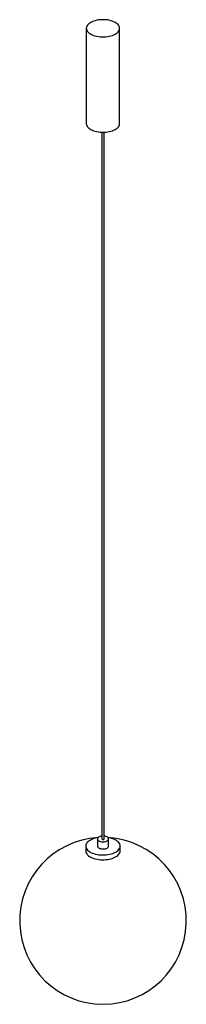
# Paper-space layout '_Trimétrica' of a CAD drawing. Header units: millimetres. Extents: x -163 to 137, y -192 to 1578.
import ezdxf

# ---------------------------------------------------------------- set-up
doc = ezdxf.new("R2010")
doc.units = ezdxf.units.MM

psp = doc.layouts.new('_Trimétrica')

# ---------------------------------------------------------------- linework, layer by layer
at = {"color": 7, "linetype": 'Continuous', "lineweight": 25}
for p, q in [((-42.6, 1562.4), (-42.6, 1390.9)), ((17.4, 1390.9), (17.4, 1562.4)), ((-14.6, 1375.5), (-14.6, 105.2)), ((-10.6, 105.2), (-10.6, 1375.5)), ((-43.6, 92.3), (-43.6, 83.8)), ((-22.6, 105.2), (-22.6, 92.3)), ((-2.6, 92.3), (-2.6, 105.2)), ((18.4, 83.8), (18.4, 92.3))]:
    psp.add_line(p, q, dxfattribs=at)
at = {"color": 7, "linetype": 'Continuous', "lineweight": 25, "flags": 128}
for points in [[(-26.6, 1548.7), (-23.6, 1548), (-20.6, 1547.5), (-17.4, 1547.1), (-14.2, 1546.9), (-10.9, 1546.9), (-7.7, 1547.1), (-4.5, 1547.5), (-1.4, 1548), (1.5, 1548.7), (4.3, 1549.6), (6.9, 1550.6), (9.2, 1551.8), (11.3, 1553), (13.1, 1554.4), (14.7, 1555.9), (15.9, 1557.5), (16.7, 1559.1), (17.2, 1560.7), (17.4, 1562.4), (17.2, 1564.1), (16.7, 1565.7), (15.8, 1567.3), (14.6, 1568.9), (13.1, 1570.4), (11.3, 1571.7), (9.1, 1573), (6.8, 1574.2), (4.2, 1575.2), (1.4, 1576), (-1.5, 1576.7), (-4.6, 1577.3), (-7.8, 1577.6), (-11, 1577.8), (-14.3, 1577.8), (-17.5, 1577.6), (-20.7, 1577.3), (-23.7, 1576.7), (-26.7, 1576), (-29.5, 1575.1), (-32.1, 1574.1), (-34.4, 1573), (-36.5, 1571.7), (-38.3, 1570.3), (-39.8, 1568.8), (-41, 1567.3), (-41.9, 1565.7), (-42.4, 1564), (-42.6, 1562.3), (-42.4, 1560.7), (-41.9, 1559), (-41, 1557.4), (-39.8, 1555.9), (-38.3, 1554.4), (-36.4, 1553), (-34.3, 1551.7), (-32, 1550.6), (-29.4, 1549.6), (-26.6, 1548.7)], [(-42.6, 1390.9), (-42.6, 1390.9), (-42.4, 1389.2), (-41.9, 1387.6), (-41, 1386), (-39.8, 1384.4), (-38.3, 1382.9), (-36.4, 1381.6), (-34.3, 1380.3), (-32, 1379.1), (-29.4, 1378.1), (-26.6, 1377.3)], [(-26.6, 1377.3), (-23.6, 1376.6), (-20.6, 1376), (-17.4, 1375.7), (-14.2, 1375.5), (-10.9, 1375.5), (-7.7, 1375.7), (-4.5, 1376.1), (-1.4, 1376.6), (1.5, 1377.3), (4.3, 1378.2), (6.9, 1379.2), (9.2, 1380.3), (11.3, 1381.6), (13.1, 1383), (14.7, 1384.5), (15.9, 1386), (16.7, 1387.6), (17.2, 1389.3), (17.4, 1390.9)], [(-40, 99.8), (-41.4, 98.2), (-42.4, 96.6), (-43.2, 95), (-43.5, 93.3), (-43.6, 91.6), (-43.2, 89.9), (-42.5, 88.2), (-41.5, 86.6), (-40.2, 85.1), (-38.5, 83.6), (-36.6, 82.2), (-34.4, 81), (-31.9, 79.8), (-29.2, 78.9), (-26.3, 78), (-23.3, 77.3), (-20.1, 76.8), (-16.9, 76.5), (-13.6, 76.4), (-10.3, 76.4), (-7, 76.6), (-3.8, 77), (-0.7, 77.6), (2.3, 78.3), (5.1, 79.2), (7.7, 80.2), (10.1, 81.4), (12.2, 82.7), (14, 84.1), (15.6, 85.6), (16.8, 87.2), (17.7, 88.9), (18.2, 90.5), (18.4, 92.2), (18.3, 93.9), (17.7, 95.6), (16.9, 97.3), (15.7, 98.8), (14.2, 100.3), (12.4, 101.8), (10.3, 103.1), (8, 104.3), (5.4, 105.3), (2.6, 106.2), (-0.4, 107), (-3.5, 107.6), (-3.8, 107.6)], [(-21.4, 107.6), (-22.9, 107.4), (-26, 106.7), (-28.9, 105.9), (-31.6, 105), (-34.1, 103.8), (-36.3, 102.6), (-38.3, 101.2), (-40, 99.8)], [(-14.6, 110.2), (-16.2, 110), (-17.9, 109.5), (-19.4, 109), (-20.7, 108.2), (-21.6, 107.4), (-22.3, 106.5), (-22.6, 105.5), (-22.5, 104.5), (-22.1, 103.6), (-21.3, 102.7), (-20.2, 101.9), (-18.8, 101.2), (-17.3, 100.6)], [(-17.3, 100.6), (-15.5, 100.3), (-13.6, 100.1), (-11.7, 100.1), (-9.9, 100.2), (-8.1, 100.6), (-6.5, 101.1), (-5.1, 101.8), (-4, 102.6), (-3.2, 103.5), (-2.7, 104.4), (-2.6, 105.4), (-2.9, 106.4), (-3.5, 107.3), (-4.4, 108.1), (-5.6, 108.9), (-7.1, 109.5), (-8.8, 110), (-10.6, 110.2)], [(-22.6, 92.3), (-22.5, 91.6), (-22.1, 90.7), (-21.3, 89.8), (-20.2, 89), (-18.8, 88.3), (-17.3, 87.8)], [(-17.3, 87.8), (-15.5, 87.4), (-13.6, 87.2), (-11.7, 87.2), (-9.9, 87.4), (-8.1, 87.7), (-6.5, 88.3), (-5.1, 88.9), (-4, 89.7), (-3.2, 90.6), (-2.7, 91.5), (-2.6, 92.3)], [(-13.5, 104.3), (-12.8, 104.2), (-12, 104.2), (-11.3, 104.4), (-10.8, 104.7), (-10.6, 105.1), (-10.6, 105.2)], [(-43.6, 83.8), (-43.6, 83), (-43.2, 81.3), (-42.5, 79.7), (-41.5, 78), (-40.2, 76.5), (-38.5, 75), (-36.6, 73.6), (-34.4, 72.4), (-31.9, 71.3), (-29.2, 70.3), (-26.3, 69.4), (-23.3, 68.8), (-20.1, 68.3), (-16.9, 67.9), (-13.6, 67.8), (-10.3, 67.8), (-7, 68.1), (-3.8, 68.4), (-0.7, 69), (2.3, 69.7), (5.1, 70.6), (7.7, 71.7), (10.1, 72.9), (12.2, 74.2), (14, 75.6), (15.6, 77.1), (16.8, 78.6), (17.7, 80.3), (18.2, 82), (18.4, 83.7), (18.4, 83.8)]]:
    psp.add_lwpolyline(points, dxfattribs=at)
at = {"color": 7, "linetype": 'Continuous', "lineweight": 25}
for centre, radius, start, end in [((-12.6, -42), 150, 93.3342, 86.6658), ((-13.4, 105.5), 1.18, 192.9662, 266.0309)]:
    psp.add_arc(centre, radius, start, end, dxfattribs=at)

doc.saveas('drawing.dxf')
